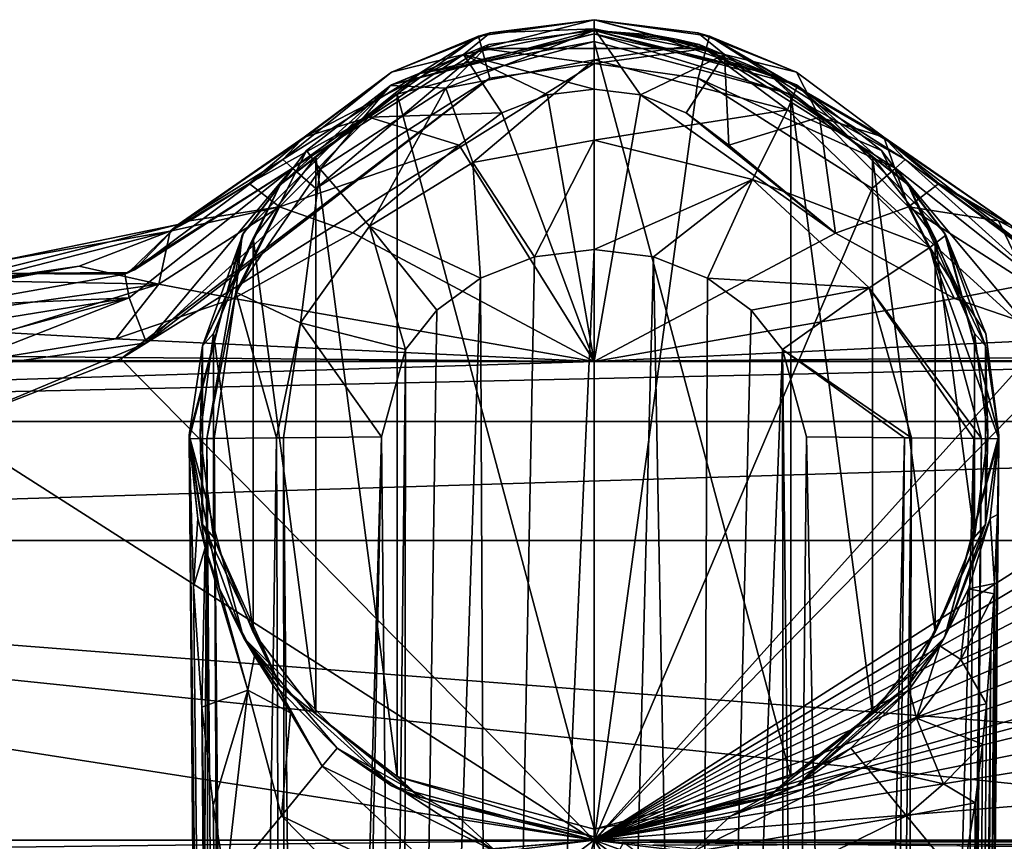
# Model space of a CAD drawing. Header units: metres. Extents: x -110 to 110, y -123 to 72.
# Tile 8 of 11: x -26 to 19, y -13 to 25. Entities that reach past the tile are written whole.
import ezdxf

# ---------------------------------------------------------------- set-up
doc = ezdxf.new("R2010")
doc.units = ezdxf.units.M
doc.layers.add('11522202', color=7, linetype='CONTINUOUS')

msp = doc.modelspace()

# ---------------------------------------------------------------- linework, layer by layer
at = {"layer": '11522202'}
for points in [[(0.000009, 25, -20.5), (-5.28499, 24.25017, -20.5), (-4.740689, 24.39907, 0.607596)], [(-5.12022, 23.68804, -21.91421), (-5.28499, 24.25017, -20.5), (0.000009, 25, -20.5)], [(5.120225, 23.68803, -21.91421), (-5.12022, 23.68804, -21.91421), (0.000009, 25, -20.5)], [(0.000009, 25, -20.5), (-4.740689, 24.39907, 0.607596), (0.000209, 25, 0.351447)], [(-0.000028, 24.58222, 3.211689), (0.000209, 25, 0.351447), (-4.740689, 24.39907, 0.607596)], [(-0.000028, 24.58222, 3.211689), (5.962552, 23.40208, 4.304394), (0.000209, 25, 0.351447)], [(0.000009, 25, -20.5), (0.000209, 25, 0.351447), (4.741376, 24.3989, 0.607519)], [(5.285008, 24.25017, -20.5), (0.000009, 25, -20.5), (4.741376, 24.3989, 0.607519)], [(5.120225, 23.68803, -21.91421), (0.000009, 25, -20.5), (5.285008, 24.25017, -20.5)], [(5.962552, 23.40208, 4.304394), (4.741376, 24.3989, 0.607519), (0.000209, 25, 0.351447)], [(-4.810693, 23.86357, -49.11509), (-9.25, 22.02147, -23.65), (0, 24.5, -23.65)], [(0, 24.35355, -23.29645), (0, 24.5, -23.65), (-9.25, 22.02147, -23.65)], [(-7.963308, 22.53598, -23.29645), (0, 24.35355, -23.29645), (-9.25, 22.02147, -23.65)], [(-5.28499, 24.25017, -20.5), (-9.248473, 22.59716, 1.371422), (-4.740689, 24.39907, 0.607596)], [(-5.962492, 23.40218, 4.304363), (-4.740689, 24.39907, 0.607596), (-9.248473, 22.59716, 1.371422)], [(-7.963308, 22.53598, -23.29645), (0, 24, -23.15), (0, 24.35355, -23.29645)], [(-6.765507, 21.86609, -53.91699), (-4.810693, 23.86357, -49.11509), (0, 24.5, -49.15)], [(0, 23.16025, -54.15), (-6.765507, 21.86609, -53.91699), (0, 24.5, -49.15)], [(-5.962492, 23.40218, 4.304363), (-0.000028, 24.58222, 3.211689), (-4.740689, 24.39907, 0.607596)], [(-5.962492, 23.40218, 4.304363), (-0.001097, 21.82001, 7.664956), (-0.000028, 24.58222, 3.211689)], [(-4.810693, 23.86357, -49.11509), (0, 24.5, -34.1), (0, 24.5, -49.15)], [(-4.810693, 23.86357, -49.11509), (0, 24.5, -26.6), (0, 24.5, -34.1)], [(-4.810693, 23.86357, -49.11509), (0, 24.5, -23.65), (0, 24.5, -26.6)], [(-0.000028, 24.58222, 3.211689), (-0.001097, 21.82001, 7.664956), (2.11846, 21.56083, 7.906643)], [(-0.000028, 24.58222, 3.211689), (2.11846, 21.56083, 7.906643), (5.962552, 23.40208, 4.304394)], [(2.649771, 24.30925, -33.0035), (0, 24.5, -49.15), (0, 24.5, -34.1)], [(3.749959, 24.11595, -30.34957), (0, 24.5, -49.15), (2.649771, 24.30925, -33.0035)], [(4.810343, 23.86367, -49.11509), (0, 24.5, -49.15), (3.749959, 24.11595, -30.34957)], [(0, 23.16025, -54.15), (0, 24.5, -49.15), (4.810343, 23.86367, -49.11509)], [(2.649368, 24.30931, -27.6961), (2.649771, 24.30925, -33.0035), (0, 24.5, -34.1)], [(0, 24.5, -26.6), (2.649368, 24.30931, -27.6961), (0, 24.5, -34.1)], [(9.25, 22.02147, -23.65), (2.649368, 24.30931, -27.6961), (0, 24.5, -26.6)], [(9.25, 22.02147, -23.65), (0, 24.5, -26.6), (0, 24.5, -23.65)], [(7.963308, 22.53598, -23.29645), (9.25, 22.02147, -23.65), (0, 24.5, -23.65)], [(7.963308, 22.53598, -23.29645), (0, 24.5, -23.65), (0, 24.35355, -23.29645)], [(0, 24.35355, -23.29645), (0, 24, -23.15), (8.989388, 21.59458, -23.15)], [(7.963308, 22.53598, -23.29645), (0, 24.35355, -23.29645), (8.989388, 21.59458, -23.15)], [(2.649368, 24.30931, -27.6961), (3.749959, 24.11595, -30.34957), (2.649771, 24.30925, -33.0035)], [(9.25, 22.02147, -23.65), (3.749959, 24.11595, -30.34957), (2.649368, 24.30931, -27.6961)], [(5.285008, 24.25017, -20.5), (4.741376, 24.3989, 0.607519), (9.248945, 22.5969, 1.371148)], [(5.962552, 23.40208, 4.304394), (9.248945, 22.5969, 1.371148), (4.741376, 24.3989, 0.607519)], [(-5.28499, 24.25017, -20.5), (-14.21548, 18.60635, -20.5), (-9.248473, 22.59716, 1.371422)], [(-13.7772, 18.21769, -21.91422), (-14.21548, 18.60635, -20.5), (-5.28499, 24.25017, -20.5)], [(-5.12022, 23.68804, -21.91421), (-13.7772, 18.21769, -21.91422), (-5.28499, 24.25017, -20.5)], [(-4.810693, 23.86357, -49.11509), (-9.295046, 21.99538, -49.0196), (-9.25, 22.02147, -23.65)], [(-6.765507, 21.86609, -53.91699), (-9.295046, 21.99538, -49.0196), (-4.810693, 23.86357, -49.11509)], [(-8.989389, 21.59458, -23.15), (0, -12, -23.15), (0, 24, -23.15)], [(-7.963308, 22.53598, -23.29645), (-8.989389, 21.59458, -23.15), (0, 24, -23.15)], [(8.989389, -9.594578, -23.15), (8.989388, 21.59458, -23.15), (0, 24, -23.15)], [(0, -12, -23.15), (8.989389, -9.594578, -23.15), (0, 24, -23.15)], [(8.841787, 20.88024, -53.75163), (0, 23.16025, -54.15), (4.810343, 23.86367, -49.11509)], [(9.25, 22.02147, -23.65), (4.810343, 23.86367, -49.11509), (3.749959, 24.11595, -30.34957)], [(9.25, 22.02147, -23.65), (9.294426, 21.99574, -49.01961), (4.810343, 23.86367, -49.11509)], [(8.841787, 20.88024, -53.75163), (4.810343, 23.86367, -49.11509), (9.294426, 21.99574, -49.01961)], [(5.120225, 23.68803, -21.91421), (5.285008, 24.25017, -20.5), (14.21549, 18.60635, -20.5)], [(5.285008, 24.25017, -20.5), (13.3982, 19.47175, -8.328767), (14.21549, 18.60635, -20.5)], [(5.285008, 24.25017, -20.5), (13.243, 19.62435, 2.616079), (13.3982, 19.47175, -8.328767)], [(5.285008, 24.25017, -20.5), (9.248945, 22.5969, 1.371148), (13.243, 19.62435, 2.616079)], [(-5.12022, 23.68804, -21.91421), (-12.71911, 17.27937, -22.5), (-13.7772, 18.21769, -21.91422)], [(-5.962492, 23.40218, 4.304363), (-9.248473, 22.59716, 1.371422), (-13.24301, 19.62435, 2.616044)], [(-5.962492, 23.40218, 4.304363), (-13.24301, 19.62435, 2.616044), (-10.29837, 20.54377, 6.950189)], [(-5.12022, 23.68804, -21.91421), (-4.759532, 22.32014, -22.5), (-12.71911, 17.27937, -22.5)], [(-5.962492, 23.40218, 4.304363), (-10.29837, 20.54377, 6.950189), (-4.213191, 20.74128, 8.670888)], [(-5.962492, 23.40218, 4.304363), (-4.213191, 20.74128, 8.670888), (-2.121116, 21.56028, 7.907162)], [(-5.962492, 23.40218, 4.304363), (-2.121116, 21.56028, 7.907162), (-0.001097, 21.82001, 7.664956)], [(-5.12022, 23.68804, -21.91421), (-0.000103, 22.99998, -22.5), (-4.759532, 22.32014, -22.5)], [(5.120225, 23.68803, -21.91421), (-0.000103, 22.99998, -22.5), (-5.12022, 23.68804, -21.91421)], [(5.120225, 23.68803, -21.91421), (4.759335, 22.32019, -22.5), (-0.000103, 22.99998, -22.5)], [(5.962552, 23.40208, 4.304394), (2.11846, 21.56083, 7.906643), (4.210779, 20.74229, 8.669946)], [(5.962552, 23.40208, 4.304394), (4.210779, 20.74229, 8.669946), (6.163415, 19.2681, 10.04465)], [(5.120225, 23.68803, -21.91421), (13.77739, 18.21785, -21.91446), (4.759335, 22.32019, -22.5)], [(5.120225, 23.68803, -21.91421), (14.21549, 18.60635, -20.5), (13.77739, 18.21785, -21.91446)], [(5.962552, 23.40208, 4.304394), (10.29776, 20.54438, 6.94962), (9.248945, 22.5969, 1.371148)], [(5.962552, 23.40208, 4.304394), (6.163415, 19.2681, 10.04465), (10.29776, 20.54438, 6.94962)], [(-21.62347, 9.490715, -22.5), (-0.000103, 22.99998, -22.5), (0, -12.5, -22.5)], [(-21.62347, 9.490715, -22.5), (-4.759532, 22.32014, -22.5), (-0.000103, 22.99998, -22.5)], [(-5.54097, 18.47742, -57.64053), (-6.765507, 21.86609, -53.91699), (0, 23.16025, -54.15)], [(0, 19.49546, -57.81287), (-5.54097, 18.47742, -57.64053), (0, 23.16025, -54.15)], [(-0.000103, 22.99998, -22.5), (4.759335, 22.32019, -22.5), (0, -12.5, -22.5)], [(8.841787, 20.88024, -53.75163), (0, 19.49546, -57.81287), (0, 23.16025, -54.15)], [(-7.963308, 22.53598, -23.29645), (-9.25, 22.02147, -23.65), (-14.34939, 17.44325, -23.29645)], [(-7.963308, 22.53598, -23.29645), (-14.34939, 17.44325, -23.29645), (-8.989389, 21.59458, -23.15)], [(-14.21548, 18.60635, -20.5), (-13.39839, 19.47157, -8.333339), (-9.248473, 22.59716, 1.371422)], [(-13.39839, 19.47157, -8.333339), (-13.24301, 19.62435, 2.616044), (-9.248473, 22.59716, 1.371422)], [(7.963308, 22.53598, -23.29645), (8.989388, 21.59458, -23.15), (12.72147, 18.73437, -23.15)], [(14.34939, 17.44325, -23.29645), (7.963308, 22.53598, -23.29645), (12.72147, 18.73437, -23.15)], [(14.34939, 17.44325, -23.29645), (9.25, 22.02147, -23.65), (7.963308, 22.53598, -23.29645)], [(10.29776, 20.54438, 6.94962), (13.243, 19.62435, 2.616079), (9.248945, 22.5969, 1.371148)], [(-21.62347, 9.490715, -22.5), (-20.45961, 10.22963, -22.5), (-4.759532, 22.32014, -22.5)], [(-20.45961, 10.22963, -22.5), (-12.71911, 17.27937, -22.5), (-4.759532, 22.32014, -22.5)], [(4.759335, 22.32019, -22.5), (12.71912, 17.27937, -22.5), (0, -12.5, -22.5)], [(13.77739, 18.21785, -21.91446), (12.71912, 17.27937, -22.5), (4.759335, 22.32019, -22.5)], [(-13.14066, 19.02202, -48.88914), (-16.02147, 15.25, -23.65), (-9.25, 22.02147, -23.65)], [(-14.34939, 17.44325, -23.29645), (-9.25, 22.02147, -23.65), (-16.02147, 15.25, -23.65)], [(-9.295046, 21.99538, -49.0196), (-13.14066, 19.02202, -48.88914), (-9.25, 22.02147, -23.65)], [(-12.51363, 18.16079, -53.35024), (-13.14066, 19.02202, -48.88914), (-9.295046, 21.99538, -49.0196)], [(-6.765507, 21.86609, -53.91699), (-12.51363, 18.16079, -53.35024), (-9.295046, 21.99538, -49.0196)], [(-10.25394, 15.56133, -57.22114), (-12.51363, 18.16079, -53.35024), (-6.765507, 21.86609, -53.91699)], [(-5.54097, 18.47742, -57.64053), (-10.25394, 15.56133, -57.22114), (-6.765507, 21.86609, -53.91699)], [(-0.001097, 21.82001, 7.664956), (-2.121116, 21.56028, 7.907162), (0.000596, 9.368428, 19.27624)], [(2.11846, 21.56083, 7.906643), (-0.001097, 21.82001, 7.664956), (0.000596, 9.368428, 19.27624)], [(8.841787, 20.88024, -53.75163), (9.294426, 21.99574, -49.01961), (13.14011, 19.02258, -48.88916)], [(9.25, 22.02147, -23.65), (16.02147, 15.25, -23.65), (9.294426, 21.99574, -49.01961)], [(14.34939, 17.44325, -23.29645), (16.02147, 15.25, -23.65), (9.25, 22.02147, -23.65)], [(16.02147, 15.25, -23.65), (13.14011, 19.02258, -48.88916), (9.294426, 21.99574, -49.01961)], [(-14.34939, 17.44325, -23.29645), (-12.72147, 18.73437, -23.15), (-8.989389, 21.59458, -23.15)], [(-8.989389, 21.59458, -23.15), (-12.72147, 18.73437, -23.15), (-8.989388, -9.594579, -23.15)], [(-8.989389, 21.59458, -23.15), (-8.989388, -9.594579, -23.15), (0, -12, -23.15)], [(-2.121116, 21.56028, 7.907162), (-4.213191, 20.74128, 8.670888), (0.000596, 9.368428, 19.27624)], [(11.03323, 15.24495, 13.7963), (2.11846, 21.56083, 7.906643), (0.000596, 9.368428, 19.27624)], [(11.03323, 15.24495, 13.7963), (4.210779, 20.74229, 8.669946), (2.11846, 21.56083, 7.906643)], [(12.72147, -6.734365, -23.15), (12.72147, 18.73437, -23.15), (8.989388, 21.59458, -23.15)], [(8.989389, -9.594578, -23.15), (12.72147, -6.734365, -23.15), (8.989388, 21.59458, -23.15)], [(-10.29837, 20.54377, 6.950189), (-6.163398, 19.2681, 10.04465), (-4.213191, 20.74128, 8.670888)], [(-4.213191, 20.74128, 8.670888), (-6.163398, 19.2681, 10.04465), (0.000596, 9.368428, 19.27624)], [(7.242726, 17.70166, -57.51819), (0, 19.49546, -57.81287), (8.841787, 20.88024, -53.75163)], [(11.03323, 15.24495, 13.7963), (6.163415, 19.2681, 10.04465), (4.210779, 20.74229, 8.669946)], [(7.242726, 17.70166, -57.51819), (8.841787, 20.88024, -53.75163), (15.34235, 14.58587, -52.94539)], [(15.34235, 14.58587, -52.94539), (8.841787, 20.88024, -53.75163), (13.14011, 19.02258, -48.88916)], [(-10.29837, 20.54377, 6.950189), (-13.24301, 19.62435, 2.616044), (-15.76709, 17.50793, 5.555862)], [(-14.37389, 16.43907, 11.58996), (-10.29837, 20.54377, 6.950189), (-15.76709, 17.50793, 5.555862)], [(-14.37389, 16.43907, 11.58996), (-6.163398, 19.2681, 10.04465), (-10.29837, 20.54377, 6.950189)], [(10.29776, 20.54438, 6.94962), (6.163415, 19.2681, 10.04465), (11.03323, 15.24495, 13.7963)], [(14.37429, 16.4393, 11.58981), (13.243, 19.62435, 2.616079), (10.29776, 20.54438, 6.94962)], [(14.37429, 16.4393, 11.58981), (10.29776, 20.54438, 6.94962), (11.03323, 15.24495, 13.7963)], [(-19.37662, 15.33417, 8.740943), (-15.76709, 17.50793, 5.555862), (-13.24301, 19.62435, 2.616044)], [(-19.00364, 15.63292, -5.807222), (-19.37662, 15.33417, 8.740943), (-13.24301, 19.62435, 2.616044)], [(-19.00364, 15.63292, -5.807222), (-13.24301, 19.62435, 2.616044), (-13.39839, 19.47157, -8.333339)], [(-19.00364, 15.63292, -5.807222), (-13.39839, 19.47157, -8.333339), (-14.21548, 18.60635, -20.5)], [(0, 19.49546, -57.81287), (-2.723378, 14.15914, -59.10363), (-5.54097, 18.47742, -57.64053)], [(0, 19.49546, -57.81287), (0, 14.5, -59.15), (-2.723378, 14.15914, -59.10363)], [(7.242726, 17.70166, -57.51819), (0, 14.5, -59.15), (0, 19.49546, -57.81287)], [(19.00362, 15.63295, -5.806809), (13.3982, 19.47175, -8.328767), (13.243, 19.62435, 2.616079)], [(15.76509, 17.50936, 5.555048), (19.00362, 15.63295, -5.806809), (13.243, 19.62435, 2.616079)], [(14.37429, 16.4393, 11.58981), (15.76509, 17.50936, 5.555048), (13.243, 19.62435, 2.616079)], [(21.27558, 13.44679, -19.71024), (14.21549, 18.60635, -20.5), (13.3982, 19.47175, -8.328767)], [(21.27558, 13.44679, -19.71024), (13.3982, 19.47175, -8.328767), (19.00362, 15.63295, -5.806809)], [(-16.37323, 12.54663, -52.77706), (-16.07866, 15.15022, -48.7591), (-13.14066, 19.02202, -48.88914)], [(-12.51363, 18.16079, -53.35024), (-16.37323, 12.54663, -52.77706), (-13.14066, 19.02202, -48.88914)], [(-13.14066, 19.02202, -48.88914), (-16.07866, 15.15022, -48.7591), (-16.02147, 15.25, -23.65)], [(-14.37389, 16.43907, 11.58996), (-11.02479, 15.24962, 13.79194), (-6.163398, 19.2681, 10.04465)], [(-6.163398, 19.2681, 10.04465), (-11.02479, 15.24962, 13.79194), (0.000596, 9.368428, 19.27624)], [(16.02147, 15.25, -23.65), (16.07823, 15.15098, -48.75911), (13.14011, 19.02258, -48.88916)], [(15.34235, 14.58587, -52.94539), (13.14011, 19.02258, -48.88916), (16.07823, 15.15098, -48.75911)], [(-20.99859, 13.56864, -19.76068), (-19.00364, 15.63292, -5.807222), (-14.21548, 18.60635, -20.5)], [(-13.7772, 18.21769, -21.91422), (-20.99859, 13.56864, -19.76068), (-14.21548, 18.60635, -20.5)], [(-12.72147, 18.73437, -23.15), (-15.58546, 15.00516, -23.15), (-12.72147, -6.734366, -23.15)], [(-14.34939, 17.44325, -23.29645), (-15.58546, 15.00516, -23.15), (-12.72147, 18.73437, -23.15)], [(-12.72147, 18.73437, -23.15), (-12.72147, -6.734366, -23.15), (-8.989388, -9.594579, -23.15)], [(-5.54097, 18.47742, -57.64053), (-5.186987, 13.18686, -58.98167), (-10.25394, 15.56133, -57.22114)], [(-5.54097, 18.47742, -57.64053), (-2.723378, 14.15914, -59.10363), (-5.186987, 13.18686, -58.98167)], [(15.58546, -3.005162, -23.15), (15.58546, 15.00516, -23.15), (12.72147, 18.73437, -23.15)], [(14.34939, 17.44325, -23.29645), (12.72147, 18.73437, -23.15), (15.58546, 15.00516, -23.15)], [(12.72147, -6.734365, -23.15), (15.58546, -3.005162, -23.15), (12.72147, 18.73437, -23.15)], [(13.77739, 18.21785, -21.91446), (14.21549, 18.60635, -20.5), (21.24265, 12.28509, -21.68727)], [(20.9988, 13.56854, -19.76065), (14.21549, 18.60635, -20.5), (21.27558, 13.44679, -19.71024)], [(21.24265, 12.28509, -21.68727), (14.21549, 18.60635, -20.5), (20.9988, 13.56854, -19.76065)], [(-13.7772, 18.21769, -21.91422), (-21.44928, 13.37304, -19.67826), (-21.27555, 13.4468, -19.71024)], [(-21.2446, 12.28409, -21.68717), (-21.44928, 13.37304, -19.67826), (-13.7772, 18.21769, -21.91422)], [(-13.7772, 18.21769, -21.91422), (-21.27555, 13.4468, -19.71024), (-20.99859, 13.56864, -19.76068)], [(-21.2446, 12.28409, -21.68717), (-13.7772, 18.21769, -21.91422), (-20.45961, 10.22963, -22.5)], [(-13.7772, 18.21769, -21.91422), (-12.71911, 17.27937, -22.5), (-20.45961, 10.22963, -22.5)], [(-13.41991, 11.14476, -56.797), (-16.37323, 12.54663, -52.77706), (-12.51363, 18.16079, -53.35024)], [(-10.25394, 15.56133, -57.22114), (-13.41991, 11.14476, -56.797), (-12.51363, 18.16079, -53.35024)], [(13.77739, 18.21785, -21.91446), (20.45775, 10.2309, -22.5), (12.71912, 17.27937, -22.5)], [(13.77739, 18.21785, -21.91446), (21.24265, 12.28509, -21.68727), (20.45775, 10.2309, -22.5)], [(7.242726, 17.70166, -57.51819), (2.722556, 14.15934, -59.10366), (0, 14.5, -59.15)], [(7.242726, 17.70166, -57.51819), (5.185816, 13.18751, -58.98174), (2.722556, 14.15934, -59.10366)], [(12.57442, 12.74846, -56.92155), (5.185816, 13.18751, -58.98174), (7.242726, 17.70166, -57.51819)], [(12.57442, 12.74846, -56.92155), (7.242726, 17.70166, -57.51819), (15.34235, 14.58587, -52.94539)], [(-19.37662, 15.33417, 8.740943), (-18.48175, 15.7981, 8.044309), (-15.76709, 17.50793, 5.555862)], [(-14.37389, 16.43907, 11.58996), (-15.76709, 17.50793, 5.555862), (-18.48175, 15.7981, 8.044309)], [(-14.34939, 17.44325, -23.29645), (-16.02147, 15.25, -23.65), (-17.89339, 10.08405, -23.29645)], [(-14.34939, 17.44325, -23.29645), (-17.89339, 10.08405, -23.29645), (-15.58546, 15.00516, -23.15)], [(12.71912, 17.27937, -22.5), (20.45775, 10.2309, -22.5), (0, -12.5, -22.5)], [(14.34939, 17.44325, -23.29645), (15.58546, 15.00516, -23.15), (17.38585, 10.66176, -23.15)], [(17.89339, 10.08405, -23.29645), (14.34939, 17.44325, -23.29645), (17.38585, 10.66176, -23.15)], [(17.89339, 10.08405, -23.29645), (16.02147, 15.25, -23.65), (14.34939, 17.44325, -23.29645)], [(14.37429, 16.4393, 11.58981), (18.47828, 15.79996, 8.042331), (15.76509, 17.50936, 5.555048)], [(15.76509, 17.50936, 5.555048), (18.47828, 15.79996, 8.042331), (19.00362, 15.63295, -5.806809)], [(-19.88416, 12.91446, 15.49106), (-14.37389, 16.43907, 11.58996), (-19.37662, 15.33417, 8.740943)], [(-19.88416, 12.91446, 15.49106), (-16.4649, 12.25158, 16.58766), (-14.37389, 16.43907, 11.58996)], [(-14.37389, 16.43907, 11.58996), (-18.48175, 15.7981, 8.044309), (-19.37662, 15.33417, 8.740943)], [(-14.37389, 16.43907, 11.58996), (-16.4649, 12.25158, 16.58766), (-11.02479, 15.24962, 13.79194)], [(14.37429, 16.4393, 11.58981), (11.03323, 15.24495, 13.7963), (16.47349, 12.24812, 16.59089)], [(14.37429, 16.4393, 11.58981), (19.8844, 12.91454, 15.49093), (18.47828, 15.79996, 8.042331)], [(14.37429, 16.4393, 11.58981), (16.47349, 12.24812, 16.59089), (19.8844, 12.91454, 15.49093)], [(18.47828, 15.79996, 8.042331), (19.37682, 15.33404, 8.741758), (19.00362, 15.63295, -5.806809)], [(19.8844, 12.91454, 15.49093), (19.37682, 15.33404, 8.741758), (18.47828, 15.79996, 8.042331)], [(-23.53197, 13.73213, 11.26053), (-19.37662, 15.33417, 8.740943), (-28.3324, 13.04053, 12.35294)], [(-27.19525, 13.9631, -2.429696), (-28.3324, 13.04053, 12.35294), (-19.37662, 15.33417, 8.740943)], [(-27.90825, 13.39362, -9.83126), (-19.00364, 15.63292, -5.807222), (-21.27555, 13.4468, -19.71024)], [(-27.90825, 13.39362, -9.83126), (-27.19525, 13.9631, -2.429696), (-19.00364, 15.63292, -5.807222)], [(-27.19525, 13.9631, -2.429696), (-19.37662, 15.33417, 8.740943), (-19.00364, 15.63292, -5.807222)], [(-19.88416, 12.91446, 15.49106), (-19.37662, 15.33417, 8.740943), (-23.53197, 13.73213, 11.26053)], [(-20.99859, 13.56864, -19.76068), (-21.27555, 13.4468, -19.71024), (-19.00364, 15.63292, -5.807222)], [(-10.25394, 15.56133, -57.22114), (-8.618285, 9.922111, -58.68443), (-13.41991, 11.14476, -56.797)], [(-10.25394, 15.56133, -57.22114), (-5.186987, 13.18686, -58.98167), (-7.187389, 11.71828, -58.82648)], [(-10.25394, 15.56133, -57.22114), (-7.187389, 11.71828, -58.82648), (-8.618285, 9.922111, -58.68443)], [(-16.07866, 15.15022, -48.7591), (-18.5, 6, -23.65), (-16.02147, 15.25, -23.65)], [(-17.89339, 10.08405, -23.29645), (-16.02147, 15.25, -23.65), (-18.5, 6, -23.65)], [(-16.07866, 15.15022, -48.7591), (-18.4993, 5.838559, -48.63205), (-18.5, 6, -23.65)], [(-17.70264, 5.849687, -52.54354), (-18.4993, 5.838559, -48.63205), (-16.07866, 15.15022, -48.7591)], [(-17.89339, 10.08405, -23.29645), (-17.38585, 10.66176, -23.15), (-15.58546, 15.00516, -23.15)], [(-16.37323, 12.54663, -52.77706), (-17.70264, 5.849687, -52.54354), (-16.07866, 15.15022, -48.7591)], [(-15.58546, 15.00516, -23.15), (-17.38585, 10.66176, -23.15), (-15.58546, -3.005164, -23.15)], [(-11.02479, 15.24962, 13.79194), (-16.4649, 12.25158, 16.58766), (0.000596, 9.368428, 19.27624)], [(-15.58546, 15.00516, -23.15), (-15.58546, -3.005164, -23.15), (-12.72147, -6.734366, -23.15)], [(16.47349, 12.24812, 16.59089), (11.03323, 15.24495, 13.7963), (0.000596, 9.368428, 19.27624)], [(15.34235, 14.58587, -52.94539), (16.07823, 15.15098, -48.75911), (17.90553, 10.65208, -48.66489)], [(17.38585, 1.338239, -23.15), (17.38585, 10.66176, -23.15), (15.58546, 15.00516, -23.15)], [(15.58546, -3.005162, -23.15), (17.38585, 1.338239, -23.15), (15.58546, 15.00516, -23.15)], [(16.02147, 15.25, -23.65), (18.5, 6, -23.65), (16.07823, 15.15098, -48.75911)], [(17.89339, 10.08405, -23.29645), (18.5, 6, -23.65), (16.02147, 15.25, -23.65)], [(18.5, 6, -23.65), (17.90553, 10.65208, -48.66489), (16.07823, 15.15098, -48.75911)], [(-4.719648, -91.09214, -59.01066), (0, 14.5, -59.15), (0, -90.15245, -59.15)], [(-4.719648, -91.09214, -59.01066), (-2.723378, 14.15914, -59.10363), (0, 14.5, -59.15)], [(0, 14.5, -59.15), (2.722556, 14.15934, -59.10366), (0, -90.15245, -59.15)], [(12.57442, 12.74846, -56.92155), (15.34235, 14.58587, -52.94539), (17.70264, 5.849687, -52.54354)], [(15.34235, 14.58587, -52.94539), (17.90553, 10.65208, -48.66489), (18.4993, 5.838559, -48.63205)], [(17.70264, 5.849687, -52.54354), (15.34235, 14.58587, -52.94539), (18.4993, 5.838559, -48.63205)], [(-4.719648, -91.09214, -59.01066), (-5.186987, 13.18686, -58.98167), (-2.723378, 14.15914, -59.10363)], [(2.722556, 14.15934, -59.10366), (4.719648, -91.09214, -59.01066), (0, -90.15245, -59.15)], [(2.722556, 14.15934, -59.10366), (5.185816, 13.18751, -58.98174), (4.719648, -91.09214, -59.01066)], [(-27.85358, 13.03551, 12.42294), (-23.53197, 13.73213, 11.26053), (-28.3324, 13.04053, 12.35294)], [(-27.85358, 13.03551, 12.42294), (-27.37525, 13.04207, 12.49467), (-23.53197, 13.73213, 11.26053)], [(-19.88416, 12.91446, 15.49106), (-23.53197, 13.73213, 11.26053), (-27.37525, 13.04207, 12.49467)], [(-29.59365, 11.92088, -18.12007), (-27.90825, 13.39362, -9.83126), (-21.44928, 13.37304, -19.67826)], [(-21.2446, 12.28409, -21.68717), (-29.59365, 11.92088, -18.12007), (-21.44928, 13.37304, -19.67826)], [(-27.90825, 13.39362, -9.83126), (-21.27555, 13.4468, -19.71024), (-21.44928, 13.37304, -19.67826)], [(-8.719511, -93.77825, -58.67339), (-7.187389, 11.71828, -58.82648), (-5.186987, 13.18686, -58.98167)], [(-4.719648, -91.09214, -59.01066), (-8.719511, -93.77825, -58.67339), (-5.186987, 13.18686, -58.98167)], [(5.185816, 13.18751, -58.98174), (7.186258, 11.71936, -58.82658), (4.719648, -91.09214, -59.01066)], [(12.57442, 12.74846, -56.92155), (7.186258, 11.71936, -58.82658), (5.185816, 13.18751, -58.98174)], [(-27.16849, 11.87958, 16.07121), (-19.88416, 12.91446, 15.49106), (-27.37525, 13.04207, 12.49467)], [(-27.16849, 11.87958, 16.07121), (-26.99278, 10.70532, 17.86881), (-19.88416, 12.91446, 15.49106)], [(-26.99278, 10.70532, 17.86881), (-21.85085, 10.41012, 18.30485), (-19.88416, 12.91446, 15.49106)], [(-19.88416, 12.91446, 15.49106), (-21.85085, 10.41012, 18.30485), (-16.4649, 12.25158, 16.58766)], [(12.57442, 12.74846, -56.92155), (8.617465, 9.923497, -58.68452), (7.186258, 11.71936, -58.82658)], [(14.50986, 5.881907, -56.62428), (8.617465, 9.923497, -58.68452), (12.57442, 12.74846, -56.92155)], [(17.35532, 5.853501, -53.27666), (12.57442, 12.74846, -56.92155), (17.70264, 5.849687, -52.54354)], [(17.35532, 5.853501, -53.27666), (14.50986, 5.881907, -56.62428), (12.57442, 12.74846, -56.92155)], [(19.8844, 12.91454, 15.49093), (16.47349, 12.24812, 16.59089), (21.85594, 10.40874, 18.30614)], [(-29.96595, 9.919407, -21.26221), (-29.91613, 10.88244, -20.28965), (-21.2446, 12.28409, -21.68717)], [(-29.92609, 8.885099, -21.91738), (-29.96595, 9.919407, -21.26221), (-21.2446, 12.28409, -21.68717)], [(-29.92609, 8.885099, -21.91738), (-21.2446, 12.28409, -21.68717), (-20.45961, 10.22963, -22.5)], [(-29.91613, 10.88244, -20.28965), (-29.59365, 11.92088, -18.12007), (-21.2446, 12.28409, -21.68717)], [(-16.4649, 12.25158, 16.58766), (-21.85085, 10.41012, 18.30485), (0.000596, 9.368428, 19.27624)], [(-17.35532, 5.853501, -53.27666), (-17.70264, 5.849687, -52.54354), (-16.37323, 12.54663, -52.77706)], [(-14.50986, 5.881906, -56.62428), (-17.35532, 5.853501, -53.27666), (-16.37323, 12.54663, -52.77706)], [(-13.41991, 11.14476, -56.797), (-14.50986, 5.881906, -56.62428), (-16.37323, 12.54663, -52.77706)], [(21.85594, 10.40874, 18.30614), (16.47349, 12.24812, 16.59089), (0.000596, 9.368428, 19.27624)], [(-8.719511, -93.77825, -58.67339), (-8.618285, 9.922111, -58.68443), (-7.187389, 11.71828, -58.82648)], [(7.186258, 11.71936, -58.82658), (8.617465, 9.923497, -58.68452), (4.719648, -91.09214, -59.01066)], [(-14.18506, 5.884991, -56.85852), (-14.50986, 5.881906, -56.62428), (-13.41991, 11.14476, -56.797)], [(-14.18506, 5.884991, -56.85852), (-13.41991, 11.14476, -56.797), (-9.713916, 5.925824, -58.55806)], [(-13.41991, 11.14476, -56.797), (-8.618285, 9.922111, -58.68443), (-9.713916, 5.925824, -58.55806)], [(-26.99278, 10.70532, 17.86881), (-26.83724, 9.605414, 19.05525), (-21.85085, 10.41012, 18.30485)], [(-21.85085, 10.41012, 18.30485), (-26.83724, 9.605414, 19.05525), (0.000596, 9.368428, 19.27624)], [(-17.38585, 10.66176, -23.15), (-17.99999, 5.999999, -23.15), (-17.38585, 1.338238, -23.15)], [(-17.89339, 10.08405, -23.29645), (-17.99999, 5.999999, -23.15), (-17.38585, 10.66176, -23.15)], [(-17.38585, 10.66176, -23.15), (-17.38585, 1.338238, -23.15), (-15.58546, -3.005164, -23.15)], [(21.85594, 10.40874, 18.30614), (0.000596, 9.368428, 19.27624), (26.8371, 9.605441, 19.05523)], [(17.38585, 1.338239, -23.15), (17.99999, 6.000001, -23.15), (17.38585, 10.66176, -23.15)], [(17.89339, 10.08405, -23.29645), (17.38585, 10.66176, -23.15), (17.99999, 6.000001, -23.15)], [(18.4993, 5.838559, -40.65), (18.4993, 5.838559, -48.63205), (17.90553, 10.65208, -48.66489)], [(18.5, 6, -23.65), (18.4993, 5.838559, -40.65), (17.90553, 10.65208, -48.66489)], [(-29.92609, 8.885099, -21.91738), (-20.45961, 10.22963, -22.5), (-29.59365, 6.405549, -22.5)], [(-29.59365, 6.405549, -22.5), (-20.45961, 10.22963, -22.5), (-21.62347, 9.490715, -22.5)], [(-17.89339, 10.08405, -23.29645), (-18.5, 6, -23.65), (-17.89339, 1.91595, -23.29645)], [(-17.89339, 10.08405, -23.29645), (-17.89339, 1.91595, -23.29645), (-17.99999, 5.999999, -23.15)], [(-9.216984, -43.89911, -58.61727), (-9.713916, 5.925824, -58.55806), (-8.618285, 9.922111, -58.68443)], [(-8.719511, -93.77825, -58.67339), (-9.216984, -43.89911, -58.61727), (-8.618285, 9.922111, -58.68443)], [(20.45775, 10.2309, -22.5), (21.62194, 9.49168, -22.5), (0, -12.5, -22.5)], [(8.617465, 9.923497, -58.68452), (8.719511, -93.77825, -58.67339), (4.719648, -91.09214, -59.01066)], [(8.617465, 9.923497, -58.68452), (9.216984, -43.89911, -58.61727), (8.719511, -93.77825, -58.67339)], [(8.617465, 9.923497, -58.68452), (9.713916, 5.925824, -58.55806), (9.216984, -43.89911, -58.61727)], [(14.18506, 5.884991, -56.85852), (9.713916, 5.925824, -58.55806), (8.617465, 9.923497, -58.68452)], [(14.18506, 5.884991, -56.85852), (8.617465, 9.923497, -58.68452), (14.50986, 5.881907, -56.62428)], [(17.89339, 1.91595, -23.29645), (17.89339, 10.08405, -23.29645), (17.99999, 6.000001, -23.15)], [(17.89339, 1.91595, -23.29645), (18.5, 6, -23.65), (17.89339, 10.08405, -23.29645)], [(-26.83724, 9.605414, 19.05525), (-30.37924, 9.437234, 19.21208), (0.000596, 9.368428, 19.27624)], [(-29.59365, 6.405549, -22.5), (-21.62347, 9.490715, -22.5), (0, -12.5, -22.5)], [(21.62194, 9.49168, -22.5), (29.59367, 6.405546, -22.5), (0, -12.5, -22.5)], [(30.4375, 9.435644, 19.21356), (26.8371, 9.605441, 19.05523), (0.000596, 9.368428, 19.27624)], [(-88, 6.634585, 21.19093), (35.09992, 9.368428, 19.27624), (0.000596, 9.368428, 19.27624)], [(88, 6.634585, 21.19093), (35.09992, 9.368428, 19.27624), (-88, 6.634585, 21.19093)], [(0.000596, 9.368428, 19.27624), (-35.09874, 9.368428, 19.27624), (-88, 6.634585, 21.19093)], [(-30.37924, 9.437234, 19.21208), (-35.09874, 9.368428, 19.27624), (0.000596, 9.368428, 19.27624)], [(30.4375, 9.435644, 19.21356), (0.000596, 9.368428, 19.27624), (35.09992, 9.368428, 19.27624)], [(88, 6.634585, 21.19093), (-88, 1.184448, 22.5), (88, 1.184448, 22.5)], [(88, 6.634585, 21.19093), (-88, 6.634585, 21.19093), (-88, 1.184448, 22.5)], [(-88, -12.5, -22.5), (-29.59365, 6.405549, -22.5), (0, -12.5, -22.5)], [(29.59367, 6.405546, -22.5), (31.1035, 6.076375, -22.5), (0, -12.5, -22.5)], [(-17.11563, -1.021759, -34.95521), (-16.02147, -3.25, -23.65), (-18.5, 6, -23.65)], [(-17.89339, 1.91595, -23.29645), (-18.5, 6, -23.65), (-16.02147, -3.25, -23.65)], [(-17.76957, 0.852933, -36.442), (-17.11563, -1.021759, -34.95521), (-18.5, 6, -23.65)], [(-18.10533, 2.199061, -37.5538), (-17.76957, 0.852933, -36.442), (-18.5, 6, -23.65)], [(-18.4993, 5.838559, -40.65), (-18.10533, 2.199061, -37.5538), (-18.5, 6, -23.65)], [(-18.4993, 5.838559, -48.63205), (-18.4993, 5.838559, -40.65), (-18.5, 6, -23.65)], [(-17.89339, 1.91595, -23.29645), (-17.38585, 1.338238, -23.15), (-17.99999, 5.999999, -23.15)], [(-16.75495, -113.0776, -52.44328), (-17.70264, 5.849687, -52.54354), (-17.35532, 5.853501, -53.27666)], [(-16.29741, -113.0728, -53.43381), (-17.35532, 5.853501, -53.27666), (-14.50986, 5.881906, -56.62428)], [(-16.29741, -113.0728, -53.43381), (-16.75495, -113.0776, -52.44328), (-17.35532, 5.853501, -53.27666)], [(-16.29741, -113.0728, -53.43381), (-14.50986, 5.881906, -56.62428), (-14.07828, -113.0508, -56.24915)], [(-14.07828, -113.0508, -56.24915), (-14.50986, 5.881906, -56.62428), (-14.18506, 5.884991, -56.85852)], [(-13.06809, -113.0411, -57.03175), (-14.18506, 5.884991, -56.85852), (-9.713916, 5.925824, -58.55806)], [(-13.06809, -113.0411, -57.03175), (-14.07828, -113.0508, -56.24915), (-14.18506, 5.884991, -56.85852)], [(-11.8823, -99.36379, -57.76591), (-13.06809, -113.0411, -57.03175), (-9.713916, 5.925824, -58.55806)], [(-11.8823, -99.36379, -57.76591), (-9.713916, 5.925824, -58.55806), (-9.216984, -43.89911, -58.61727)], [(31.1035, 6.076375, -22.5), (32.62611, 5.747099, -22.5), (0, -12.5, -22.5)], [(9.216984, -43.89911, -58.61727), (9.713916, 5.925824, -58.55806), (11.8823, -99.36381, -57.76591)], [(11.8823, -99.36381, -57.76591), (9.713916, 5.925824, -58.55806), (14.18506, 5.884991, -56.85852)], [(11.8823, -99.36381, -57.76591), (14.18506, 5.884991, -56.85852), (13.06809, -113.0411, -57.03175)], [(13.06809, -113.0411, -57.03175), (14.18506, 5.884991, -56.85852), (14.50986, 5.881907, -56.62428)], [(14.07828, -113.0508, -56.24915), (13.06809, -113.0411, -57.03175), (14.50986, 5.881907, -56.62428)], [(14.07828, -113.0508, -56.24915), (14.50986, 5.881907, -56.62428), (17.35532, 5.853501, -53.27666)], [(16.29741, -113.0728, -53.43381), (14.07828, -113.0508, -56.24915), (17.35532, 5.853501, -53.27666)], [(18.5, 6, -23.65), (16.02147, -3.25, -23.65), (18.4993, 5.838559, -40.65)], [(17.89339, 1.91595, -23.29645), (16.02147, -3.25, -23.65), (18.5, 6, -23.65)], [(16.29741, -113.0728, -53.43381), (17.35532, 5.853501, -53.27666), (17.70264, 5.849687, -52.54354)], [(17.89339, 1.91595, -23.29645), (17.99999, 6.000001, -23.15), (17.38585, 1.338239, -23.15)], [(-17.9807, -53.58616, -48.69353), (-18.4993, 5.838559, -48.63205), (-17.70264, 5.849687, -52.54354)], [(-18.30213, -0.914917, -40.02107), (-18.10533, 2.199061, -37.5538), (-18.4993, 5.838559, -40.65)], [(-17.9807, -53.58616, -48.69353), (-18.4993, 5.838559, -40.65), (-18.4993, 5.838559, -48.63205)], [(-17.46145, -113.0873, -48.75116), (-17.46145, -113.0873, -40.65), (-18.4993, 5.838559, -40.65)], [(-17.02212, -113.0834, -39.58934), (-18.4993, 5.838559, -40.65), (-17.46145, -113.0873, -40.65)], [(-17.9807, -53.58616, -48.69353), (-17.46145, -113.0873, -48.75116), (-18.4993, 5.838559, -40.65)], [(-18.30213, -0.914917, -40.02107), (-18.4993, 5.838559, -40.65), (-17.02212, -113.0834, -39.58934)], [(-17.9807, -53.58616, -48.69353), (-17.70264, 5.849687, -52.54354), (-17.46145, -113.0873, -48.75116)], [(-16.75495, -113.0776, -52.44328), (-17.46145, -113.0873, -48.75116), (-17.70264, 5.849687, -52.54354)], [(32.62611, 5.747099, -22.5), (34.42063, 5.39563, -22.5), (0, -12.5, -22.5)], [(16.02147, -3.25, -23.65), (18.10569, 2.200812, -37.55527), (18.4993, 5.838559, -40.65)], [(16.75495, -113.0776, -52.44328), (16.29741, -113.0728, -53.43381), (17.70264, 5.849687, -52.54354)], [(16.75495, -113.0776, -52.44328), (17.70264, 5.849687, -52.54354), (18.4993, 5.838559, -48.63205)], [(16.75495, -113.0776, -52.44328), (18.4993, 5.838559, -48.63205), (17.9807, -53.58616, -48.69353)], [(17.46145, -113.0873, -40.65), (18.4993, 5.838559, -48.63205), (18.4993, 5.838559, -40.65)], [(17.9807, -53.58616, -48.69353), (18.4993, 5.838559, -48.63205), (17.46145, -113.0873, -40.65)], [(18.43323, 2.375782, -40.32402), (17.46145, -113.0873, -40.65), (18.4993, 5.838559, -40.65)], [(18.43323, 2.375782, -40.32402), (18.4993, 5.838559, -40.65), (18.10569, 2.200812, -37.55527)], [(34.42063, 5.39563, -22.5), (36.75535, 4.991406, -22.5), (0, -12.5, -22.5)], [(36.75535, 4.991406, -22.5), (39.73276, 4.554171, -22.5), (0, -12.5, -22.5)], [(39.73276, 4.554171, -22.5), (43.56406, 4.1052, -22.5), (0, -12.5, -22.5)], [(43.56406, 4.1052, -22.5), (48.51228, 3.675419, -22.5), (0, -12.5, -22.5)], [(48.51228, 3.675419, -22.5), (54.91345, 3.294623, -22.5), (0, -12.5, -22.5)], [(54.91345, 3.294623, -22.5), (58.38732, 3.141285, -22.5), (0, -12.5, -22.5)], [(58.38732, 3.141285, -22.5), (63.15784, 2.959315, -22.5), (0, -12.5, -22.5)], [(63.15784, 2.959315, -22.5), (73.85473, 2.524964, -22.5), (0, -12.5, -22.5)], [(73.85473, 2.524964, -22.5), (88, 1.687775, -22.5), (0, -12.5, -22.5)], [(18.43323, 2.375782, -40.32402), (18.30902, -0.777476, -40.03354), (17.46145, -113.0873, -40.65)], [(18.43323, 2.375782, -40.32402), (18.10569, 2.200812, -37.55527), (18.30902, -0.777476, -40.03354)], [(-18.30213, -0.914917, -40.02107), (-17.76957, 0.852933, -36.442), (-18.10533, 2.199061, -37.5538)], [(-17.89339, 1.91595, -23.29645), (-16.02147, -3.25, -23.65), (-14.34939, -5.443253, -23.29645)], [(-17.89339, 1.91595, -23.29645), (-14.34939, -5.443253, -23.29645), (-17.38585, 1.338238, -23.15)], [(14.34939, -5.443253, -23.29645), (17.89339, 1.91595, -23.29645), (15.58546, -3.005162, -23.15)], [(14.34939, -5.443253, -23.29645), (16.02147, -3.25, -23.65), (17.89339, 1.91595, -23.29645)], [(17.89339, 1.91595, -23.29645), (17.38585, 1.338239, -23.15), (15.58546, -3.005162, -23.15)], [(16.02147, -3.25, -23.65), (17.11656, -1.01951, -34.95693), (18.10569, 2.200812, -37.55527)], [(18.30902, -0.777476, -40.03354), (18.10569, 2.200812, -37.55527), (17.11656, -1.01951, -34.95693)], [(88, 1.687775, -22.5), (88, -5.406108, -22.5), (0, -12.5, -22.5)], [(88, -12.5, 22.5), (88, 1.184448, 22.5), (-88, 1.184448, 22.5)], [(43.99996, -12.5, 22.5), (88, -12.5, 22.5), (-88, 1.184448, 22.5)], [(-0.000092, -12.5, 22.5), (43.99996, -12.5, 22.5), (-88, 1.184448, 22.5)], [(-44.00004, -12.5, 22.5), (-0.000092, -12.5, 22.5), (-88, 1.184448, 22.5)], [(-14.34939, -5.443253, -23.29645), (-15.58546, -3.005164, -23.15), (-17.38585, 1.338238, -23.15)], [(-17.91646, -6.429365, -39.55414), (-17.76957, 0.852933, -36.442), (-18.30213, -0.914917, -40.02107)], [(-15.81561, -5.648523, -36.70733), (-17.76957, 0.852933, -36.442), (-17.91646, -6.429365, -39.55414)], [(-15.81561, -5.648523, -36.70733), (-17.11563, -1.021759, -34.95521), (-17.76957, 0.852933, -36.442)], [(18.30902, -0.777476, -40.03354), (17.11656, -1.01951, -34.95693), (18.28483, -1.251545, -39.99086)], [(18.30902, -0.777476, -40.03354), (18.28483, -1.251545, -39.99086), (17.46145, -113.0873, -40.65)], [(-17.91646, -6.429365, -39.55414), (-18.30213, -0.914917, -40.02107), (-17.02212, -113.0834, -39.58934)], [(-17.11563, -1.021759, -34.95521), (-15.51625, -4.074529, -32.80041), (-16.02147, -3.25, -23.65)], [(-15.81561, -5.648523, -36.70733), (-15.51625, -4.074529, -32.80041), (-17.11563, -1.021759, -34.95521)], [(16.02147, -3.25, -23.65), (15.8013, -3.621273, -33.09057), (17.11656, -1.01951, -34.95693)], [(16.75819, -4.24278, -37.6532), (17.11656, -1.01951, -34.95693), (15.8013, -3.621273, -33.09057)], [(16.75819, -4.24278, -37.6532), (18.28483, -1.251545, -39.99086), (17.11656, -1.01951, -34.95693)], [(16.75819, -4.24278, -37.6532), (18.13874, -3.652453, -39.7805), (18.28483, -1.251545, -39.99086)], [(18.28483, -1.251545, -39.99086), (18.13874, -3.652453, -39.7805), (17.46145, -113.0873, -40.65)], [(-14.34939, -5.443253, -23.29645), (-12.72147, -6.734366, -23.15), (-15.58546, -3.005164, -23.15)], [(14.34939, -5.443253, -23.29645), (15.58546, -3.005162, -23.15), (12.72147, -6.734365, -23.15)], [(-11.74363, -8.294656, -31.15), (-9.25, -10.02147, -23.65), (-16.02147, -3.25, -23.65)], [(-14.34939, -5.443253, -23.29645), (-16.02147, -3.25, -23.65), (-9.25, -10.02147, -23.65)], [(-14.39372, -5.621996, -31.9267), (-11.74363, -8.294656, -31.15), (-16.02147, -3.25, -23.65)], [(-15.51625, -4.074529, -32.80041), (-14.39372, -5.621996, -31.9267), (-16.02147, -3.25, -23.65)], [(16.02147, -3.25, -23.65), (9.25, -10.02147, -23.65), (15.8013, -3.621273, -33.09057)], [(14.34939, -5.443253, -23.29645), (9.25, -10.02147, -23.65), (16.02147, -3.25, -23.65)], [(9.25, -10.02147, -23.65), (14.39492, -5.620508, -31.92745), (15.8013, -3.621273, -33.09057)], [(14.73644, -6.92605, -35.88406), (15.8013, -3.621273, -33.09057), (14.39492, -5.620508, -31.92745)], [(14.73644, -6.92605, -35.88406), (16.75819, -4.24278, -37.6532), (15.8013, -3.621273, -33.09057)], [(16.75819, -4.24278, -37.6532), (17.93082, -6.270974, -39.56641), (18.13874, -3.652453, -39.7805)], [(18.13874, -3.652453, -39.7805), (17.02212, -113.0834, -39.58934), (17.46145, -113.0873, -40.65)], [(18.13874, -3.652453, -39.7805), (17.93082, -6.270974, -39.56641), (17.02212, -113.0834, -39.58934)], [(-15.81561, -5.648523, -36.70733), (-13.86925, -6.681055, -33.75746), (-15.51625, -4.074529, -32.80041)], [(-13.86925, -6.681055, -33.75746), (-14.39372, -5.621996, -31.9267), (-15.51625, -4.074529, -32.80041)], [(14.73644, -6.92605, -35.88406), (17.93082, -6.270974, -39.56641), (16.75819, -4.24278, -37.6532)], [(-15.81561, -5.648523, -36.70733), (-17.91646, -6.429365, -39.55414), (-17.40933, -10.9171, -39.25697)], [(-15.81561, -5.648523, -36.70733), (-17.40933, -10.9171, -39.25697), (-16.82195, -14.47613, -39.15)], [(-15.81561, -5.648523, -36.70733), (-16.82195, -14.47613, -39.15), (-14.2851, -11.38819, -38.0803)], [(-15.81561, -5.648523, -36.70733), (-14.2851, -11.38819, -38.0803), (-13.86925, -6.681055, -33.75746)], [(-12.424, -9.122814, -35.15), (-11.74363, -8.294656, -31.15), (-14.39372, -5.621996, -31.9267)], [(-13.86925, -6.681055, -33.75746), (-12.424, -9.122814, -35.15), (-14.39372, -5.621996, -31.9267)], [(-14.34939, -5.443253, -23.29645), (-9.25, -10.02147, -23.65), (-7.963308, -10.53598, -23.29645)], [(-14.34939, -5.443253, -23.29645), (-7.963308, -10.53598, -23.29645), (-12.72147, -6.734366, -23.15)], [(88, -5.406108, -22.5), (88, -12.5, -22.5), (0, -12.5, -22.5)], [(7.963308, -10.53598, -23.29645), (14.34939, -5.443253, -23.29645), (8.989389, -9.594578, -23.15)], [(7.963308, -10.53598, -23.29645), (9.25, -10.02147, -23.65), (14.34939, -5.443253, -23.29645)], [(14.34939, -5.443253, -23.29645), (12.72147, -6.734365, -23.15), (8.989389, -9.594578, -23.15)], [(9.25, -10.02147, -23.65), (11.74363, -8.294656, -31.15), (14.39492, -5.620508, -31.92745)], [(14.73644, -6.92605, -35.88406), (14.39492, -5.620508, -31.92745), (11.74363, -8.294656, -31.15)], [(14.73644, -6.92605, -35.88406), (17.74882, -8.12451, -39.42908), (17.93082, -6.270974, -39.56641)], [(17.93082, -6.270974, -39.56641), (17.74882, -8.12451, -39.42908), (17.02212, -113.0834, -39.58934)], [(-17.91646, -6.429365, -39.55414), (-17.02212, -113.0834, -39.58934), (-15.9615, -113.0742, -39.15)], [(-17.40933, -10.9171, -39.25697), (-17.91646, -6.429365, -39.55414), (-15.9615, -113.0742, -39.15)], [(-13.86925, -6.681055, -33.75746), (-14.2851, -11.38819, -38.0803), (-12.424, -9.122814, -35.15)], [(-7.963308, -10.53598, -23.29645), (-8.989388, -9.594579, -23.15), (-12.72147, -6.734366, -23.15)], [(14.73644, -6.92605, -35.88406), (11.74363, -8.294656, -31.15), (12.42399, -9.122815, -35.15)], [(15.96872, -9.930694, -38.44298), (14.73644, -6.92605, -35.88406), (12.42399, -9.122815, -35.15)], [(15.96872, -9.930694, -38.44298), (17.74882, -8.12451, -39.42908), (14.73644, -6.92605, -35.88406)], [(-12.424, -9.122814, -35.15), (-4.447559, -13.05976, -35.15), (-11.74363, -8.294656, -31.15)], [(-11.74363, -8.294656, -31.15), (-6.236941, -11.41696, -31.15), (-9.25, -10.02147, -23.65)], [(-4.447559, -13.05976, -35.15), (-6.236941, -11.41696, -31.15), (-11.74363, -8.294656, -31.15)], [(9.25, -10.02147, -23.65), (6.236941, -11.41696, -31.15), (11.74363, -8.294656, -31.15)], [(12.42399, -9.122815, -35.15), (11.74363, -8.294656, -31.15), (6.236941, -11.41696, -31.15)], [(15.96872, -9.930694, -38.44298), (17.42555, -10.79844, -39.26313), (17.74882, -8.12451, -39.42908)], [(17.74882, -8.12451, -39.42908), (17.42555, -10.79844, -39.26313), (17.02212, -113.0834, -39.58934)], [(-14.2851, -11.38819, -38.0803), (-5.113798, -15.91489, -38.0803), (-12.424, -9.122814, -35.15)], [(-5.113798, -15.91489, -38.0803), (-4.447559, -13.05976, -35.15), (-12.424, -9.122814, -35.15)], [(4.447557, -13.05976, -35.15), (12.42399, -9.122815, -35.15), (6.236941, -11.41696, -31.15)], [(14.28509, -11.38819, -38.0803), (12.42399, -9.122815, -35.15), (4.447557, -13.05976, -35.15)], [(15.96872, -9.930694, -38.44298), (12.42399, -9.122815, -35.15), (14.28509, -11.38819, -38.0803)], [(0, -12.35355, -23.29645), (0, -12, -23.15), (-8.989388, -9.594579, -23.15)], [(-7.963308, -10.53598, -23.29645), (0, -12.35355, -23.29645), (-8.989388, -9.594579, -23.15)], [(7.963308, -10.53598, -23.29645), (8.989389, -9.594578, -23.15), (0, -12, -23.15)], [(0, -12.5, -31.15), (0, -12.5, -23.65), (-9.25, -10.02147, -23.65)], [(-7.963308, -10.53598, -23.29645), (-9.25, -10.02147, -23.65), (0, -12.5, -23.65)], [(-6.236941, -11.41696, -31.15), (0, -12.5, -31.15), (-9.25, -10.02147, -23.65)], [(9.25, -10.02147, -23.65), (0, -12.5, -23.65), (6.236941, -11.41696, -31.15)], [(0, -12.35355, -23.29645), (0, -12.5, -23.65), (9.25, -10.02147, -23.65)], [(0, -12.35355, -23.29645), (9.25, -10.02147, -23.65), (7.963308, -10.53598, -23.29645)], [(15.96872, -9.930694, -38.44298), (14.28509, -11.38819, -38.0803), (17.42555, -10.79844, -39.26313)], [(-7.963308, -10.53598, -23.29645), (0, -12.5, -23.65), (0, -12.35355, -23.29645)], [(0, -12.35355, -23.29645), (7.963308, -10.53598, -23.29645), (0, -12, -23.15)], [(17.42555, -10.79844, -39.26313), (14.28509, -11.38819, -38.0803), (16.82195, -14.47613, -39.15)], [(17.42555, -10.79844, -39.26313), (16.82195, -14.47613, -39.15), (17.02212, -113.0834, -39.58934)], [(-17.40933, -10.9171, -39.25697), (-15.9615, -113.0742, -39.15), (-16.82195, -14.47613, -39.15)], [(-14.2851, -11.38819, -38.0803), (-16.82195, -14.47613, -39.15), (-6.027928, -19.8053, -39.15)], [(-14.2851, -11.38819, -38.0803), (-6.027928, -19.8053, -39.15), (-5.113798, -15.91489, -38.0803)], [(-4.447559, -13.05976, -35.15), (0, -12.5, -31.15), (-6.236941, -11.41696, -31.15)], [(6.236941, -11.41696, -31.15), (0, -12.5, -23.65), (0, -12.5, -31.15)], [(4.447557, -13.05976, -35.15), (6.236941, -11.41696, -31.15), (0, -12.5, -31.15)], [(5.113796, -15.91489, -38.0803), (14.28509, -11.38819, -38.0803), (4.447557, -13.05976, -35.15)], [(5.113796, -15.91489, -38.0803), (16.82195, -14.47613, -39.15), (14.28509, -11.38819, -38.0803)], [(-7.012649, -13.10868, -22.37095), (-88, -12.5, -22.5), (0, -12.5, -22.5)], [(-7.766438, -13.17153, -22.34129), (-88, -13.56066, -22.06066), (-88, -12.5, -22.5)], [(-7.012649, -13.10868, -22.37095), (-7.766438, -13.17153, -22.34129), (-88, -12.5, -22.5)], [(-88, -13.56066, 22.06066), (-0.000092, -12.5, 22.5), (-44.00004, -12.5, 22.5)], [(-7.021721, -13.10944, 22.37061), (-0.000092, -12.5, 22.5), (-88, -13.56066, 22.06066)], [(-11.25, -54.7, -19.48557), (0, -12.5, -22.5), (0, -14, -22.5)], [(-11.25, -54.7, -19.48557), (-4.029196, -15.52031, -22.1363), (0, -12.5, -22.5)], [(-7.021721, -13.10944, 22.37061), (-4.028288, -15.51964, 22.13646), (-0.000092, -12.5, 22.5)], [(-7.012649, -13.10868, -22.37095), (0, -12.5, -22.5), (-4.029196, -15.52031, -22.1363)], [(-4.447559, -13.05976, -35.15), (4.447557, -13.05976, -35.15), (0, -12.5, -31.15)], [(0, -14, 22.5), (-0.000092, -12.5, 22.5), (-4.028288, -15.51964, 22.13646)], [(1.354612, -12.61929, 22.49525), (43.99996, -12.5, 22.5), (-0.000092, -12.5, 22.5)], [(1.987027, -14, 22.41209), (-0.000092, -12.5, 22.5), (0.997031, -13.25399, 22.4779)], [(0.994485, -14, 22.47801), (0.997031, -13.25399, 22.4779), (-0.000092, -12.5, 22.5)], [(2.338818, -13.36582, 22.4139), (-0.000092, -12.5, 22.5), (1.987027, -14, 22.41209)], [(0, -14, 22.5), (0.994485, -14, 22.47801), (-0.000092, -12.5, 22.5)], [(2.338818, -13.36582, 22.4139), (1.354612, -12.61929, 22.49525), (-0.000092, -12.5, 22.5)], [(88, -13.56066, -22.06066), (0, -12.5, -22.5), (88, -12.5, -22.5)], [(0.996819, -13.25372, -22.47791), (0, -14, -22.5), (0, -12.5, -22.5)], [(1.349297, -12.61884, -22.49529), (0.996819, -13.25372, -22.47791), (0, -12.5, -22.5)], [(1.349297, -12.61884, -22.49529), (0, -12.5, -22.5), (88, -13.56066, -22.06066)], [(1.354612, -12.61929, 22.49525), (88, -12.5, 22.5), (43.99996, -12.5, 22.5)], [(1.354612, -12.61929, 22.49525), (2.693525, -12.73684, 22.48118), (88, -12.5, 22.5)], [(7.777773, -13.17259, 22.34076), (88, -12.5, 22.5), (2.693525, -12.73684, 22.48118)], [(7.777773, -13.17259, 22.34076), (8.743993, -13.25221, 22.29776), (88, -12.5, 22.5)], [(8.743993, -13.25221, 22.29776), (88, -13.56066, 22.06066), (88, -12.5, 22.5)]]:
    msp.add_3dface(points, dxfattribs=at)

doc.saveas('drawing.dxf')
